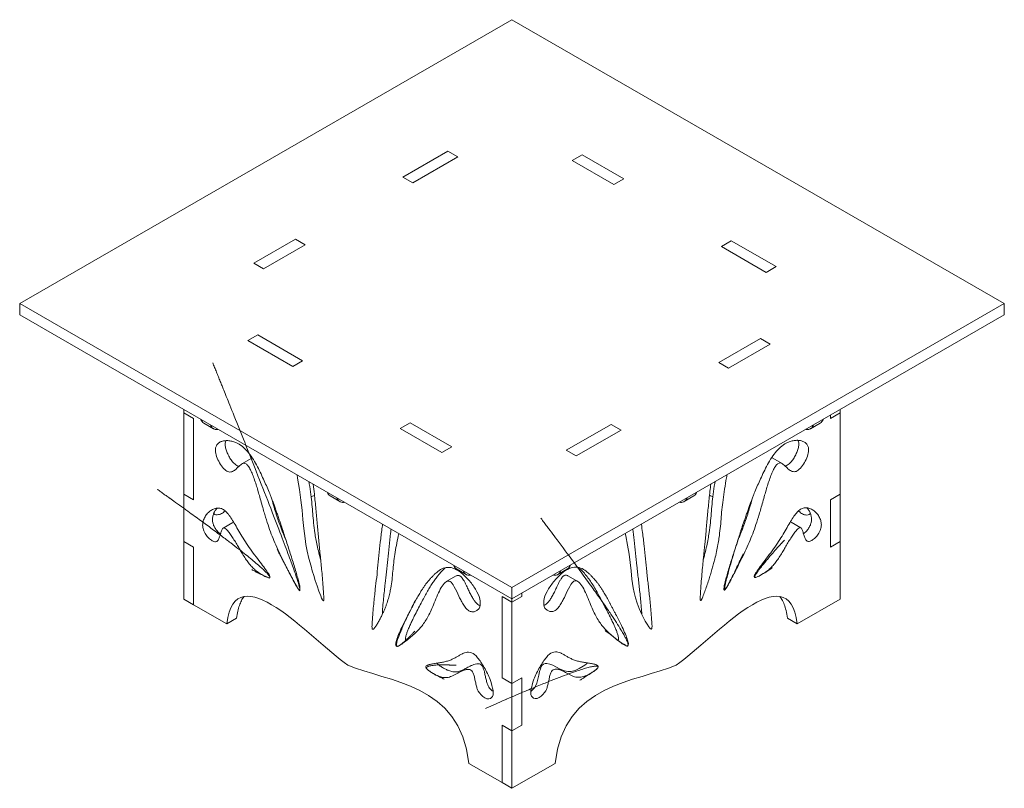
# Model space of a CAD drawing. Header units: millimetres. Extents: x -695 to 2327, y -684 to 1133.
# Tile 5 of 5: x 1379 to 2227, y 470 to 1133. Entities that reach past the tile are written whole.
import ezdxf

# ---------------------------------------------------------------- set-up
doc = ezdxf.new("R2010")
doc.units = ezdxf.units.MM

msp = doc.modelspace()

# ---------------------------------------------------------------- linework, layer by layer
at = {"color": 7, "linetype": 'Continuous', "lineweight": 15}
for p, q in [((1803.03, 1133.28), (1378.77, 888.36)), ((2227.3, 888.36), (1803.03, 1133.28)), ((1747.79, 1019.75), (1709.09, 997.41)), ((1756.28, 1014.85), (1747.79, 1019.75)), ((1717.58, 992.51), (1756.28, 1014.85)), ((1863.37, 1016.81), (1854.88, 1011.91)), ((1854.88, 1011.91), (1890.78, 991.18)), ((1899.27, 996.08), (1863.37, 1016.81)), ((1709.09, 997.41), (1717.58, 992.51)), ((1890.78, 991.18), (1899.27, 996.08)), ((1616.43, 943.91), (1580.52, 923.19)), ((1624.91, 939.01), (1616.43, 943.91)), ((1991.93, 942.59), (1983.45, 937.69)), ((2030.64, 920.25), (1991.93, 942.59)), ((1589.01, 918.29), (1624.91, 939.01)), ((1983.45, 937.69), (2022.15, 915.35)), ((1580.52, 923.19), (1589.01, 918.29)), ((2022.15, 915.35), (2030.64, 920.25)), ((1378.77, 888.36), (1803.03, 643.43)), ((1378.77, 888.36), (1378.77, 878.56)), ((1803.03, 643.43), (2227.3, 888.36)), ((2227.3, 888.36), (2227.3, 878.56)), ((1378.77, 878.56), (1803.03, 633.64)), ((1803.03, 633.64), (2227.3, 878.56)), ((1583.91, 861.37), (1575.43, 856.47)), ((1622.61, 839.02), (1583.91, 861.37)), ((2017.05, 858.42), (1981.15, 837.7)), ((2025.54, 853.52), (2017.05, 858.42)), ((1575.43, 856.47), (1614.13, 834.13)), ((1989.64, 832.8), (2025.54, 853.52)), ((1614.13, 834.13), (1622.61, 839.02)), ((1981.15, 837.7), (1989.64, 832.8)), ((1520.19, 794.27), (1520.19, 796.92)), ((1528.67, 789.37), (1520.19, 794.27)), ((1520.19, 794.27), (1520.19, 723.94)), ((1528.67, 789.37), (1528.67, 719.04)), ((2077.39, 789.37), (2085.87, 794.27)), ((2077.39, 792.02), (2077.39, 789.37)), ((2085.87, 794.27), (2085.87, 796.92)), ((2085.87, 794.27), (2085.87, 723.94)), ((1537.39, 785.32), (1545.87, 780.43)), ((1715.28, 785.53), (1706.79, 780.63)), ((1751.18, 764.8), (1715.28, 785.53)), ((1888.49, 784.2), (1849.79, 761.86)), ((1896.97, 779.3), (1888.49, 784.2)), ((2060.19, 780.43), (2068.67, 785.32)), ((1706.79, 780.63), (1742.7, 759.91)), ((1858.27, 756.96), (1896.97, 779.3)), ((1742.7, 759.91), (1751.18, 764.8)), ((1849.79, 761.86), (1858.27, 756.96)), ((2035.77, 750.44), (2027.28, 755.33)), ((1578.78, 755.08), (1570.3, 750.18)), ((1520.19, 683.11), (1520.19, 723.94)), ((1528.67, 719.04), (1520.19, 723.94)), ((1646.28, 722.46), (1654.77, 717.56)), ((1951.29, 717.56), (1959.78, 722.46)), ((2085.87, 723.94), (2077.39, 719.04)), ((2085.87, 683.11), (2085.87, 723.94)), ((2077.39, 719.04), (2077.39, 678.22)), ((1600.17, 708.57), (1599.46, 708.09)), ((2006.53, 708.11), (2005.8, 708.58)), ((1562.58, 699.64), (1554.09, 694.75)), ((1562.62, 699.57), (1563.18, 699.79)), ((2042.88, 700.05), (2043.45, 699.82)), ((2051.97, 695), (2043.49, 699.9)), ((1528.67, 678.22), (1520.19, 683.11)), ((1520.19, 683.11), (1520.19, 633.6)), ((2077.39, 678.22), (2085.87, 683.11)), ((2085.87, 683.11), (2085.87, 633.6)), ((1528.67, 678.22), (1528.67, 628.7)), ((1754.83, 653.46), (1746.34, 648.56)), ((1755.18, 659.6), (1763.66, 654.7)), ((1842.4, 654.7), (1850.89, 659.6)), ((1859.72, 648.82), (1851.24, 653.72)), ((1803.03, 643.43), (1803.03, 633.64)), ((1811.52, 635.89), (1811.52, 638.53)), ((1520.19, 633.6), (1528.67, 628.7)), ((1528.67, 628.7), (1557.26, 612.19)), ((1794.55, 635.89), (1803.03, 630.99)), ((1794.55, 635.89), (1794.55, 565.56)), ((1803.03, 630.99), (1811.52, 635.89)), ((1803.03, 633.64), (1803.03, 630.99)), ((1803.03, 630.99), (1803.03, 560.66)), ((2048.8, 612.19), (2085.87, 633.6)), ((1557.26, 612.19), (1565.75, 617.09)), ((2040.32, 617.09), (2048.8, 612.19)), ((1794.55, 565.56), (1803.03, 560.66)), ((1811.52, 565.56), (1803.03, 560.66)), ((1803.03, 560.66), (1803.03, 519.83)), ((1811.52, 524.73), (1811.52, 565.56)), ((1794.55, 524.73), (1803.03, 519.83)), ((1794.55, 524.73), (1794.55, 475.21)), ((1803.03, 519.83), (1811.52, 524.73)), ((1803.03, 519.83), (1803.03, 470.31)), ((1765.96, 491.71), (1794.55, 475.21)), ((1803.03, 470.31), (1840.1, 491.71)), ((1794.55, 475.21), (1803.03, 470.31))]:
    msp.add_line(p, q, dxfattribs=at)
at = {"color": 7, "linetype": 'Continuous', "lineweight": 15, "flags": 128}
for points in [[(1617.79, 740.57), (1618.22, 737.97), (1619.83, 728.07), (1621.17, 718.82), (1622.15, 710.3), (1622.86, 702.29), (1623.59, 694.28), (1624.65, 685.73), (1625.5, 680.5), (1626.61, 674.83), (1628.03, 668.64), (1629.82, 661.81), (1630.93, 657.96), (1632.15, 653.89), (1633.51, 649.6), (1635.01, 645.06), (1636.61, 640.44), (1638.16, 636.3), (1638.96, 634.41), (1639.65, 632.99), (1640.08, 632.32), (1640.21, 632.18), (1640.32, 632.09), (1640.42, 632.04), (1640.53, 632.04), (1640.62, 632.1), (1640.69, 632.24), (1640.75, 632.44), (1640.85, 633.77), (1640.79, 635.73), (1640.66, 637.97), (1640.66, 637.97)], [(1900.68, 690), (1901.07, 688.13), (1902.67, 680.08), (1904.01, 672.39), (1905, 665), (1905.7, 657.81), (1906.43, 650.64), (1907.49, 643.31), (1908.34, 639.07), (1909.45, 634.68), (1910.88, 630.13), (1912.67, 625.37), (1913.77, 622.79), (1915, 620.14), (1916.35, 617.41), (1917.85, 614.61), (1919.45, 611.83), (1921, 609.48), (1921.8, 608.51), (1922.49, 607.89), (1922.92, 607.72), (1923.05, 607.72), (1923.16, 607.76), (1923.27, 607.83), (1923.37, 607.95), (1923.46, 608.12), (1923.53, 608.34), (1923.59, 608.6), (1923.69, 610.06), (1923.63, 611.95), (1923.5, 614.04), (1923.5, 614.04)], [(1819.4, 554.24), (1819.41, 554.24), (1820.99, 555.45), (1822.35, 557.01), (1823.46, 558.86), (1824.34, 560.95), (1825.36, 564.36), (1826.15, 567.85), (1826.87, 571.17), (1827.46, 573.39), (1828.18, 575.25), (1829.08, 576.65), (1830.2, 577.54), (1831.58, 578), (1833.12, 578.03), (1835.76, 577.42), (1838.23, 576.4), (1840.67, 575.16), (1844.65, 573.03), (1848.26, 571.51), (1851.02, 570.97), (1854.03, 571.12), (1857.5, 572.08), (1860.85, 573.61), (1864.23, 575.56), (1865.79, 576.63), (1867.11, 577.67), (1868.08, 578.63), (1868.08, 578.63)]]:
    msp.add_lwpolyline(points, dxfattribs=at)
at = {"color": 7, "linetype": 'Continuous', "lineweight": 15}
for points, knots in [([(1619.28, 641.6), (1623.93, 635.97), (1603.09, 700.71), (1593.18, 729.5), (1570.09, 774.94), (1539.08, 769.59), (1560.71, 733.98), (1574.51, 765.71), (1591.09, 698.26), (1600.56, 676.63), (1617.29, 644.01), (1619.28, 641.6)], [-0.063, 0, 0, 0, 0.147289, 0.309746, 0.410447, 0.517414, 0.571338, 0.65096, 0.77347, 0.937, 1, 1, 1, 1.147289]), ([(1537.42, 785.38), (1536.88, 785.74), (1535.78, 786.47), (1535.12, 787.81), (1534.79, 788.48)], [0, 0, 0, 0, 0.4950381, 1, 1, 1, 1]), ([(1549.61, 779.93), (1549.1, 779.85), (1547.84, 779.65), (1546.01, 780.2), (1544.34, 781.5), (1543.62, 782.92), (1543.28, 783.59)], [0, 0, 0, 0, 0.176109, 0.434095, 0.736648, 1, 1, 1, 1]), ([(2056.45, 779.93), (2056.96, 779.85), (2058.23, 779.65), (2060.06, 780.2), (2061.72, 781.5), (2062.45, 782.92), (2062.78, 783.59)], [0, 0, 0, 0, 0.1761089, 0.4340946, 0.7366479, 1, 1, 1, 1]), ([(2068.64, 785.38), (2069.18, 785.74), (2070.29, 786.47), (2070.94, 787.81), (2071.27, 788.48)], [0, 0, 0, 0, 0.495038, 1, 1, 1, 1]), ([(1556.68, 770.2), (1556.49, 769.85), (1555.93, 768.85), (1555.76, 766.44), (1556.25, 763.16), (1557.55, 759.58), (1559.36, 756), (1561.54, 752.71), (1563.77, 750.18), (1565.83, 748.66), (1567.12, 748.08), (1567.68, 748.09), (1567.72, 748.09)], [0, 0, 0, 0, 0.061692, 0.17911, 0.300472, 0.431247, 0.567056, 0.70051, 0.824943, 0.911006, 0.993931, 1, 1, 1, 1]), ([(1986.78, 641.86), (1988.77, 644.27), (2005.5, 676.89), (2014.98, 698.51), (2031.56, 765.97), (2045.35, 734.23), (2066.98, 769.85), (2035.98, 775.19), (2012.88, 729.76), (2002.98, 700.97), (1982.13, 636.22), (1986.78, 641.86)], [-0.147289, 0, 0, 0, 0.063, 0.22653, 0.34904, 0.428662, 0.482586, 0.589553, 0.690254, 0.852711, 1, 1, 1, 1.063]), ([(2038.35, 748.35), (2038.39, 748.35), (2038.95, 748.34), (2040.23, 748.92), (2042.29, 750.44), (2044.52, 752.97), (2046.7, 756.25), (2048.52, 759.83), (2049.81, 763.42), (2050.31, 766.7), (2050.13, 769.11), (2049.57, 770.11), (2049.38, 770.45)], [0, 0, 0, 0, 0.006069, 0.088994, 0.175057, 0.29949, 0.432944, 0.568753, 0.699528, 0.82089, 0.938308, 1, 1, 1, 1]), ([(1578.79, 755.07), (1578.8, 755.08), (1578.92, 755.17), (1579.06, 755.21), (1579.18, 755.24)], [0, 0, 0, 0, 0.12982, 1, 1, 1, 1]), ([(2026.9, 755.49), (2027.02, 755.46), (2027.15, 755.42), (2027.26, 755.34), (2027.28, 755.33)], [0, 0, 0, 0, 0.8656676, 1, 1, 1, 1]), ([(1965.41, 638.23), (1965.36, 637.48), (1965.27, 636.06), (1965.2, 634.2), (1965.23, 633.01), (1965.36, 632.5), (1965.43, 632.36), (1965.52, 632.29), (1965.63, 632.28), (1965.75, 632.34), (1965.87, 632.44), (1966.11, 632.73), (1966.56, 633.48), (1967.19, 634.81), (1968.28, 637.44), (1969.68, 641.28), (1971.33, 646.11), (1972.92, 650.96), (1974.36, 655.57), (1975.64, 659.92), (1976.78, 664.02), (1978.05, 668.87), (1979.33, 674.36), (1980.53, 680.37), (1981.62, 687.07), (1982.51, 694.42), (1983.21, 702.55), (1983.87, 710.67), (1984.87, 719.26), (1986.24, 728.51), (1987.41, 735.69), (1988.1, 739.77), (1988.23, 740.55)], [0, 0, 0, 0, 0.020407, 0.038565, 0.051751, 0.054015, 0.055842, 0.057309, 0.058579, 0.059715, 0.060996, 0.062503, 0.068669, 0.080818, 0.096852, 0.135212, 0.17779, 0.218939, 0.257764, 0.29443, 0.329106, 0.361957, 0.417984, 0.469423, 0.51723, 0.592905, 0.664809, 0.736767, 0.812439, 0.893482, 0.979781, 1, 1, 1, 1]), ([(1628.04, 734.66), (1628.13, 734.09), (1628.72, 730.43), (1629.67, 723.91), (1630.68, 715.31), (1631.34, 707.2), (1632.04, 699.07), (1632.91, 691.79), (1633.97, 685.28), (1635.1, 679.58), (1636.49, 673.48), (1637.63, 669.25), (1638.21, 667.1)], [0, 0, 0, 0, 0.024901, 0.161585, 0.28921, 0.410571, 0.531842, 0.659472, 0.736317, 0.818676, 0.90795, 1, 1, 1, 1]), ([(1640.66, 637.97), (1640.47, 640.72), (1640.11, 645.95), (1639.49, 653.52), (1638.86, 660.53), (1638.21, 667.15), (1637.55, 673.54), (1636.91, 679.87), (1636.1, 688.15), (1635.18, 698.54), (1634.05, 711.15), (1632.92, 722.53), (1632.03, 729.73), (1631.68, 732.55)], [0, 0, 0, 0, 0.088136, 0.16808, 0.241723, 0.310953, 0.377647, 0.443678, 0.510911, 0.639938, 0.774413, 0.911557, 1, 1, 1, 1]), ([(1974.35, 732.54), (1974.3, 732.17), (1973.62, 727.38), (1972.71, 718.35), (1971.47, 705.54), (1970.39, 693.15), (1969.28, 681.2), (1968.22, 671.04), (1967.36, 662.4), (1966.67, 654.91), (1965.99, 646.79), (1965.61, 641.18), (1965.41, 638.23)], [0, 0, 0, 0, 0.011529, 0.149381, 0.28603, 0.418722, 0.544732, 0.666463, 0.740508, 0.819189, 0.904888, 1, 1, 1, 1]), ([(1967.86, 667.39), (1968.01, 667.93), (1968.52, 669.75), (1969.56, 673.77), (1970.85, 679.26), (1972.04, 685.27), (1973.14, 691.96), (1974.03, 699.32), (1974.72, 707.45), (1975.39, 715.57), (1976.39, 724.17), (1977.32, 730.59), (1977.9, 734.16), (1977.98, 734.63)], [0, 0, 0, 0, 0.022856, 0.07852, 0.173456, 0.260616, 0.341624, 0.469852, 0.59169, 0.713619, 0.841841, 0.979166, 1, 1, 1, 1]), ([(1593.72, 651.86), (1597.72, 651.9), (1568.28, 684.16), (1554.35, 725.2), (1528, 697.31), (1552.05, 676.79), (1551.43, 705.4), (1570.27, 673.24), (1578.79, 658.95), (1592.09, 651.84), (1593.72, 651.86)], [-0.065663, 0, 0, 0, 0.160556, 0.352225, 0.539967, 0.601114, 0.703221, 0.808047, 0.934337, 1, 1, 1, 1.160556]), ([(1632.83, 722.85), (1632.71, 722.81), (1631.73, 722.51), (1630.74, 722.16), (1629.87, 721.86)], [0, 0, 0, 0, 0.119992, 1, 1, 1, 1]), ([(1646.32, 722.51), (1645.77, 722.88), (1644.67, 723.61), (1644.02, 724.95), (1643.69, 725.62)], [0, 0, 0, 0, 0.4950381, 1, 1, 1, 1]), ([(1959.74, 722.51), (1960.29, 722.88), (1961.39, 723.61), (1962.04, 724.95), (1962.37, 725.62)], [0, 0, 0, 0, 0.495038, 1, 1, 1, 1]), ([(1976.17, 721.87), (1975.33, 722.16), (1974.35, 722.51), (1973.38, 722.8), (1973.23, 722.85)], [0, 0, 0, 0, 0.846062, 1, 1, 1, 1]), ([(1595.85, 720.36), (1596.09, 719.53), (1596.94, 716.47), (1598.41, 711.4), (1600.47, 704.78), (1602.71, 698.14), (1605.31, 691.34), (1607.13, 686.92), (1608.13, 684.73), (1608.14, 684.71)], [0, 0, 0, 0, 0.0702, 0.257881, 0.426812, 0.627397, 0.814331, 0.998251, 1, 1, 1, 1]), ([(1658.51, 717.07), (1657.99, 716.99), (1656.73, 716.78), (1654.9, 717.34), (1653.24, 718.64), (1652.51, 720.06), (1652.17, 720.72)], [0, 0, 0, 0, 0.176109, 0.434095, 0.736648, 1, 1, 1, 1]), ([(1947.56, 717.07), (1948.07, 716.99), (1949.33, 716.78), (1951.16, 717.34), (1952.83, 718.64), (1953.55, 720.06), (1953.89, 720.72)], [0, 0, 0, 0, 0.176109, 0.434095, 0.736648, 1, 1, 1, 1]), ([(1998, 685.22), (1998.43, 686.16), (1999.82, 689.27), (2001.75, 694.15), (2003.87, 699.92), (2005.74, 705.51), (2007.63, 711.61), (2009.12, 716.7), (2009.98, 719.79), (2010.21, 720.64)], [0, 0, 0, 0, 0.080494, 0.265627, 0.412133, 0.568102, 0.738292, 0.927389, 1, 1, 1, 1]), ([(1548.92, 711.95), (1548.51, 711.53), (1547.45, 710.42), (1546.18, 708.14), (1545.16, 705.29), (1544.8, 702.3), (1545.13, 699.3), (1546.15, 696.35), (1547.92, 693.5), (1549.91, 691.23), (1551.29, 690.11), (1551.84, 689.65)], [0, 0, 0, 0, 0.093343, 0.24455, 0.38536, 0.513143, 0.612892, 0.709387, 0.812115, 0.924671, 1, 1, 1, 1]), ([(1555.76, 709.68), (1555.55, 709.42), (1554.87, 708.6), (1553.51, 707.66), (1551.85, 706.8), (1549.91, 706.23), (1547.96, 706.22), (1546.5, 706.66), (1546.1, 707.39), (1546.04, 707.5)], [0, 0, 0, 0, 0.065756, 0.21107, 0.363985, 0.520872, 0.751283, 0.961577, 1, 1, 1, 1]), ([(2012.34, 652.11), (2013.98, 652.09), (2027.27, 659.21), (2035.79, 673.5), (2054.63, 705.66), (2054.01, 677.05), (2078.07, 697.57), (2051.71, 725.45), (2037.78, 684.42), (2008.35, 652.16), (2012.34, 652.11)], [-0.160556, 0, 0, 0, 0.065663, 0.191953, 0.296779, 0.398886, 0.460033, 0.647775, 0.839444, 1, 1, 1, 1.065663]), ([(2060.14, 707.45), (2060.04, 707.27), (2059.62, 706.46), (2058.11, 705.96), (2056.15, 705.97), (2054.22, 706.54), (2052.55, 707.39), (2051.11, 708.42), (2050.35, 709.34), (2050.06, 709.69)], [0, 0, 0, 0, 0.060067, 0.260503, 0.480114, 0.629647, 0.775394, 0.913897, 1, 1, 1, 1]), ([(2054.22, 689.91), (2054.78, 690.36), (2056.16, 691.49), (2058.14, 693.75), (2059.91, 696.6), (2060.93, 699.56), (2061.26, 702.5), (2060.93, 705.39), (2060, 708.14), (2058.74, 710.45), (2057.69, 711.67), (2057.23, 712.2)], [0, 0, 0, 0, 0.075635, 0.188648, 0.291794, 0.388681, 0.488834, 0.611039, 0.745217, 0.889232, 1, 1, 1, 1]), ([(1691.55, 697.99), (1691.48, 697.61), (1690.79, 693.52), (1689.87, 685.47), (1688.63, 674.09), (1687.55, 662.95), (1686.44, 652.28), (1685.38, 643.34), (1684.52, 635.69), (1683.82, 629), (1683.15, 621.67), (1682.77, 616.5), (1682.56, 613.78)], [0, 0, 0, 0, 0.014392, 0.151844, 0.288098, 0.420406, 0.546051, 0.667429, 0.74126, 0.819713, 0.905164, 1, 1, 1, 1]), ([(1902.13, 592.99), (1906.78, 592.72), (1885.93, 633.4), (1876.02, 650.75), (1852.93, 669.52), (1821.93, 628.38), (1843.56, 617.74), (1857.35, 665.4), (1873.93, 617.09), (1883.41, 606.4), (1900.14, 593.1), (1902.13, 592.99)], [-0.063, 0, 0, 0, 0.147289, 0.309746, 0.410447, 0.517414, 0.571338, 0.65096, 0.77347, 0.937, 1, 1, 1, 1.147289]), ([(1923.5, 614.04), (1923.31, 616.56), (1922.96, 621.38), (1922.34, 628.24), (1921.7, 634.52), (1921.05, 640.39), (1920.4, 646.02), (1919.75, 651.6), (1918.94, 658.95), (1918.03, 668.29), (1916.89, 679.58), (1915.77, 689.58), (1914.89, 695.68), (1914.56, 698.02)], [0, 0, 0, 0, 0.088391, 0.168566, 0.242423, 0.311853, 0.378739, 0.444961, 0.512389, 0.641789, 0.776653, 0.914194, 1, 1, 1, 1]), ([(1682.56, 613.78), (1682.52, 613.09), (1682.42, 611.78), (1682.36, 609.99), (1682.38, 608.77), (1682.52, 608.1), (1682.59, 607.88), (1682.68, 607.7), (1682.79, 607.57), (1682.91, 607.5), (1683.02, 607.46), (1683.27, 607.46), (1683.72, 607.7), (1684.35, 608.3), (1685.43, 609.68), (1686.84, 611.89), (1688.49, 614.82), (1690.08, 617.83), (1691.51, 620.78), (1692.8, 623.65), (1693.94, 626.43), (1695.2, 629.83), (1696.49, 633.83), (1697.68, 638.46), (1698.78, 643.89), (1699.67, 650.22), (1700.36, 657.55), (1701.03, 664.9), (1702.03, 672.34), (1703.4, 680.01), (1704.59, 685.91), (1705.29, 689.28), (1705.43, 689.98)], [0, 0, 0, 0, 0.020357, 0.03847, 0.051624, 0.053882, 0.055705, 0.057168, 0.058434, 0.059568, 0.060846, 0.062349, 0.0685, 0.080619, 0.096613, 0.134879, 0.177351, 0.218399, 0.257128, 0.293704, 0.328294, 0.361064, 0.416953, 0.468265, 0.515955, 0.591443, 0.66317, 0.73495, 0.810435, 0.891278, 0.977364, 1, 1, 1, 1]), ([(1698.81, 693.8), (1698.66, 692.64), (1698.01, 687.73), (1697.13, 678.97), (1696.03, 667.85), (1694.92, 657.18), (1693.86, 648.24), (1693, 640.59), (1692.31, 633.9), (1691.68, 627.04), (1691.33, 622.34), (1691.16, 620.09)], [0, 0, 0, 0, 0.047936, 0.203914, 0.355377, 0.499211, 0.638162, 0.722681, 0.812491, 0.910313, 1, 1, 1, 1]), ([(1914.91, 620.33), (1914.75, 622.39), (1914.43, 626.74), (1913.85, 633.14), (1913.21, 639.42), (1912.56, 645.29), (1911.91, 650.92), (1911.26, 656.5), (1910.46, 663.85), (1909.54, 673.18), (1908.49, 683.81), (1907.67, 690.69), (1907.3, 693.83)], [0, 0, 0, 0, 0.082557, 0.17435, 0.25891, 0.338402, 0.414981, 0.4908, 0.568, 0.716152, 0.87056, 1, 1, 1, 1]), ([(1755.21, 659.65), (1754.67, 660.01), (1753.56, 660.75), (1752.91, 662.08), (1752.58, 662.76)], [0, 0, 0, 0, 0.4950381, 1, 1, 1, 1]), ([(1850.85, 659.65), (1851.4, 660.01), (1852.5, 660.75), (1853.15, 662.08), (1853.48, 662.76)], [0, 0, 0, 0, 0.495038, 1, 1, 1, 1]), ([(1703.94, 592.73), (1705.93, 592.84), (1722.66, 606.15), (1732.13, 616.83), (1748.72, 665.14), (1762.51, 617.48), (1784.14, 628.13), (1753.13, 669.27), (1730.04, 650.49), (1720.13, 633.14), (1699.29, 592.47), (1703.94, 592.73)], [-0.147289, 0, 0, 0, 0.063, 0.22653, 0.34904, 0.428662, 0.482586, 0.589553, 0.690254, 0.852711, 1, 1, 1, 1.063]), ([(1745.52, 660.43), (1744.73, 659.69), (1743.14, 658.18), (1740.88, 655.76), (1738.61, 653.11), (1736.37, 650.18), (1734.12, 646.86), (1731.88, 643.22), (1729.6, 639.21), (1727.19, 634.78), (1724.59, 629.85), (1721.77, 624.45), (1719.22, 619.46), (1717.09, 615.12), (1715.45, 611.62), (1713.99, 608.33), (1712.78, 605.34), (1711.94, 602.91), (1711.44, 601.05), (1711.22, 599.77), (1711.2, 598.87), (1711.34, 598.34), (1711.44, 598.11), (1711.58, 597.91), (1711.75, 597.76), (1711.87, 597.72), (1711.92, 597.7)], [0, 0, 0, 0, 0.0488613, 0.0993579, 0.1476562, 0.2035261, 0.2602773, 0.3200208, 0.3848421, 0.4533474, 0.5301342, 0.615776, 0.7054165, 0.7609443, 0.8139479, 0.862854, 0.9061043, 0.9421731, 0.9626352, 0.9783042, 0.9889639, 0.9915104, 0.9936852, 0.9956817, 0.9980326, 1, 1, 1, 1]), ([(1754.85, 653.42), (1754.96, 653.5), (1755.46, 653.87), (1756.37, 654.05), (1757.5, 653.86), (1758.41, 653.41), (1759.32, 652.64), (1760.35, 651.4), (1761.45, 649.64), (1762.65, 647.38), (1764.03, 644.52), (1765.59, 641.16), (1767.38, 637.49), (1769.14, 634.27), (1770.88, 631.65), (1772.53, 629.71), (1774.14, 628.38), (1775.12, 628.03), (1775.51, 627.89)], [0, 0, 0, 0, 0.017874, 0.085221, 0.118986, 0.151401, 0.184888, 0.222108, 0.280351, 0.348365, 0.424135, 0.532431, 0.642604, 0.748199, 0.821659, 0.889832, 0.955291, 1, 1, 1, 1]), ([(1767.4, 654.2), (1766.89, 654.12), (1765.63, 653.92), (1763.79, 654.48), (1762.13, 655.78), (1761.41, 657.2), (1761.07, 657.86)], [0, 0, 0, 0, 0.176109, 0.434095, 0.736648, 1, 1, 1, 1]), ([(1830.55, 628.15), (1830.95, 628.29), (1831.92, 628.63), (1833.53, 629.97), (1835.19, 631.91), (1836.92, 634.53), (1838.68, 637.75), (1840.47, 641.42), (1842.03, 644.77), (1843.42, 647.63), (1844.61, 649.89), (1845.72, 651.66), (1846.74, 652.89), (1847.66, 653.66), (1848.56, 654.12), (1849.6, 654.29), (1850.51, 654.13), (1851.03, 653.79), (1851.21, 653.67)], [0, 0, 0, 0, 0.044704, 0.110157, 0.178324, 0.251777, 0.357362, 0.467525, 0.575811, 0.651574, 0.719581, 0.777818, 0.815035, 0.848519, 0.880931, 0.914692, 0.971066, 1, 1, 1, 1]), ([(1838.66, 654.2), (1839.17, 654.12), (1840.44, 653.92), (1842.27, 654.48), (1843.93, 655.78), (1844.66, 657.2), (1844.99, 657.86)], [0, 0, 0, 0, 0.176109, 0.434095, 0.736648, 1, 1, 1, 1]), ([(1894.16, 597.96), (1894.17, 597.96), (1894.23, 597.98), (1894.34, 598.05), (1894.49, 598.18), (1894.62, 598.37), (1894.73, 598.6), (1894.86, 599.13), (1894.84, 600.02), (1894.62, 601.31), (1894.11, 603.23), (1893.21, 605.79), (1891.91, 608.98), (1890.33, 612.51), (1888.55, 616.25), (1886.64, 620.1), (1884.33, 624.63), (1881.74, 629.59), (1879, 634.79), (1876.31, 639.75), (1873.61, 644.46), (1870.75, 648.96), (1867.78, 653.01), (1864.95, 656.29), (1862.5, 658.86), (1861.11, 660.15), (1860.5, 660.71)], [0, 0, 0, 0, 0.000198, 0.002267, 0.004089, 0.006084, 0.008258, 0.010803, 0.021457, 0.037117, 0.057568, 0.096047, 0.142497, 0.195095, 0.251978, 0.311269, 0.371082, 0.461574, 0.542671, 0.614591, 0.696077, 0.77026, 0.841459, 0.914049, 0.962359, 1, 1, 1, 1]), ([(1565.75, 617.09), (1566.04, 619.11), (1566.6, 622.95), (1567.98, 628), (1569.77, 632.11), (1571.19, 634.64), (1572.14, 635.59), (1572.23, 635.67)], [0, 0, 0, 0, 0.279005, 0.532668, 0.764713, 0.979128, 1, 1, 1, 1]), ([(2033.71, 635.74), (2034.36, 634.94), (2035.93, 633), (2037.76, 628.88), (2039.38, 623.5), (2039.99, 619.3), (2040.32, 617.09)], [0, 0, 0, 0, 0.174651, 0.423005, 0.696453, 1, 1, 1, 1]), ([(1729.5, 573.47), (1731.14, 571.57), (1744.43, 563.33), (1752.95, 567.79), (1771.79, 578.2), (1771.17, 550.3), (1795.22, 543.04), (1768.87, 601.36), (1754.94, 576.4), (1725.5, 578.13), (1729.5, 573.47)], [-0.160556, 0, 0, 0, 0.065663, 0.191953, 0.296779, 0.398886, 0.460033, 0.647775, 0.839444, 1, 1, 1, 1.065663]), ([(1876.56, 573.73), (1880.56, 578.39), (1851.12, 576.66), (1837.19, 601.61), (1810.84, 543.3), (1834.89, 550.55), (1834.28, 578.45), (1853.12, 568.05), (1861.63, 563.59), (1874.93, 571.82), (1876.56, 573.73)], [-0.065663, 0, 0, 0, 0.160556, 0.352225, 0.539967, 0.601114, 0.703221, 0.808047, 0.934337, 1, 1, 1, 1.160556]), ([(1737.99, 578.37), (1738.33, 578.02), (1739.14, 577.2), (1740.91, 575.89), (1743.22, 574.4), (1745.93, 572.95), (1748.88, 571.63), (1751.98, 570.74), (1755.09, 570.6), (1758.03, 571.22), (1761, 572.51), (1764.24, 574.28), (1767.31, 575.94), (1770.13, 577.16), (1772.3, 577.77), (1774.19, 577.86), (1775.71, 577.48), (1777.05, 576.47), (1778.01, 574.89), (1778.67, 573), (1779.31, 570.53), (1779.92, 567.54), (1780.65, 564.16), (1781.51, 561.13), (1782.54, 558.64), (1783.66, 556.69), (1785.08, 555.13), (1786.12, 554.25), (1786.66, 553.98), (1786.67, 553.98)], [0, 0, 0, 0, 0.0174042, 0.0402015, 0.0836232, 0.1259683, 0.1671434, 0.2231249, 0.2749613, 0.326941, 0.3895632, 0.4603482, 0.539085, 0.5900138, 0.6357191, 0.6659712, 0.69052, 0.7083385, 0.7268096, 0.7494268, 0.7764775, 0.8173754, 0.8603121, 0.901643, 0.9271319, 0.9510523, 0.9747805, 0.9997171, 1, 1, 1, 1])]:
    msp.add_open_spline(points, degree=3, knots=knots, dxfattribs=at)
for points in [[(1661.61, 576.5), (1628.26, 600.39), (1564.73, 673.29), (1557.26, 612.19)], [(1944.45, 576.5), (1977.81, 600.39), (2041.33, 673.29), (2048.8, 612.19)], [(1765.96, 491.71), (1758.49, 561.43), (1694.96, 561.88), (1661.61, 576.5)], [(1840.1, 491.71), (1847.58, 561.43), (1911.1, 561.88), (1944.45, 576.5)]]:
    msp.add_open_spline(points, degree=3, dxfattribs=at)

doc.saveas('drawing.dxf')
